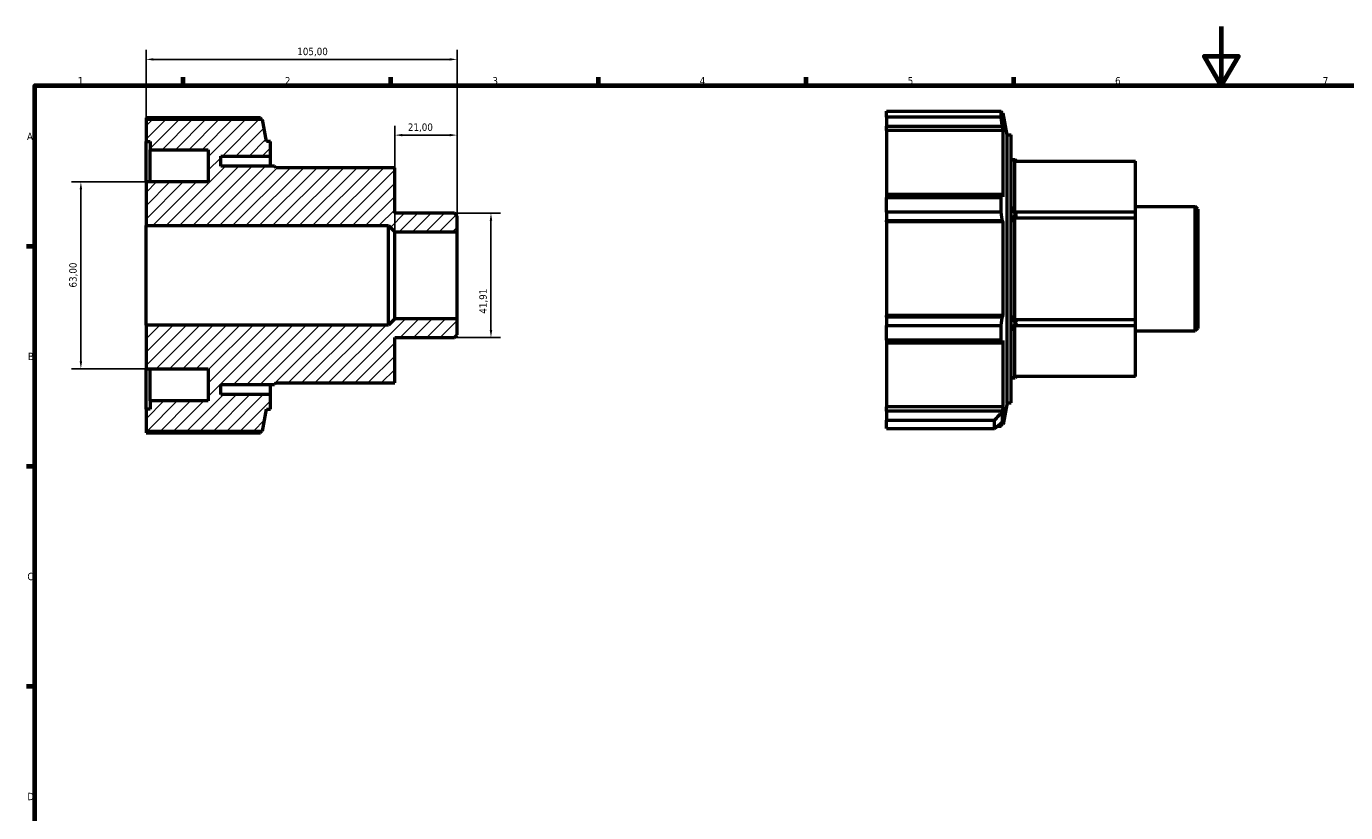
# Model space of a CAD drawing. Header units: millimetres. Extents: x 0 to 925, y 0 to 594.
# Tile 2 of 4: x 17 to 462, y 329 to 594. Entities that reach past the tile are written whole.
import ezdxf

# ---------------------------------------------------------------- set-up
doc = ezdxf.new("R2010")
doc.units = ezdxf.units.MM
for name, color, linetype, lineweight in [('Border (ISO)', 7, 'Continuous', 70), ('Dimension (ISO)', 7, 'Continuous', 25), ('Hatch (ISO)', 7, 'Continuous', 18), ('Visible (ISO)', 7, 'Continuous', 50)]:
    doc.layers.add(name, color=color, linetype=linetype, lineweight=lineweight)
doc.styles.add('Note Text (ISO)', font='tahoma.ttf')
doc.dimstyles.new('Default (ISO)', dxfattribs={"dimtxt": 2.5, "dimasz": 2.5, "dimexe": 3.175, "dimexo": 0, "dimgap": 0.762, "dimtad": 1, "dimrnd": 1e-08, "dimzin": 0, "dimtxsty": 'Note Text (ISO)', "dimcen": 0.09, "dimdle": 10, "dimclrd": 256, "dimclre": 256, "dimclrt": 256, "dimazin": 0, "dimtfac": 1.40208, "dimtmove": 0, "dimatfit": 3, "dimfxl": 1, "dimtolj": 1, "dimtzin": 0, "dimlwd": -1, "dimlwe": -1, "dimarcsym": 0})

# ---------------------------------------------------------------- blocks, each defined once
blk = doc.blocks.new('Borders Default Border')
at = {"layer": 'Border (ISO)'}
for p, q in [((70.08, 574), (70.08, 576.9)), ((140.17, 574), (140.17, 576.9)), ((210.25, 574), (210.25, 576.9)), ((280.33, 574), (280.33, 576.9)), ((350.42, 574), (350.42, 576.9)), ((20, 519.75), (17.1, 519.75)), ((20, 445.5), (17.1, 445.5)), ((20, 371.25), (17.1, 371.25))]:
    blk.add_line(p, q, dxfattribs=at)
at = {"layer": 'Border (ISO)', "flags": 128}
for points in [[(420.5, 594), (420.5, 574), (414.73, 584), (426.27, 584), (420.5, 574)], [(20, 20), (20, 574), (821, 574), (821, 20), (20, 20)]]:
    blk.add_lwpolyline(points, dxfattribs=at)
at = {"layer": 'Border (ISO)', "color": 232, "true_color": 0xca0064, "char_height": 2.5, "attachment_point": 7, "style": 'Note Text (ISO)'}
for s, insert in [('1', (34.48, 574.4)), ('2', (104.37, 574.4)), ('3', (174.43, 574.35)), ('4', (244.42, 574.4)), ('5', (314.64, 574.35)), ('6', (384.66, 574.35)), ('7', (454.77, 574.4)), ('A', (17.29, 555.62)), ('B', (17.59, 481.38)), ('C', (17.43, 407.08)), ('D', (17.43, 332.88))]:
    blk.add_mtext(s, dxfattribs=dict(at, insert=insert))
blk = doc.blocks.new('*D7')
at = {"layer": 'Defpoints', "color": 0, "transparency": 16777216}
for p in [(161.66, 530.96), (161.66, 489.05), (173.95, 489.05)]:
    blk.add_point(p, dxfattribs=at)
at = {"layer": 'Dimension (ISO)', "transparency": 16777216}
for p, q in [((161.66, 530.96), (177.12, 530.96)), ((173.95, 528.46), (173.95, 491.55)), ((161.66, 489.05), (177.12, 489.05))]:
    blk.add_line(p, q, dxfattribs=at)
for points in [[(173.53, 528.46), (174.36, 528.46), (173.95, 530.96)], [(173.53, 491.55), (174.36, 491.55), (173.95, 489.05)]]:
    blk.add_solid(points, dxfattribs=at)
at = {"layer": 'Dimension (ISO)', "color": 232, "true_color": 0xca0064, "transparency": 16777216, "insert": (170.01, 497.05), "char_height": 2.5, "attachment_point": 1, "rotation": 90, "style": 'Note Text (ISO)'}
blk.add_mtext('\\A1;41,91', dxfattribs=at)
blk = doc.blocks.new('*D8')
at = {"layer": 'Defpoints', "color": 0, "transparency": 16777216}
for p in [(162.5, 582.86), (57.5, 526.76), (162.5, 524.67)]:
    blk.add_point(p, dxfattribs=at)
at = {"layer": 'Dimension (ISO)', "transparency": 16777216}
for p, q in [((57.5, 526.76), (57.5, 586.04)), ((162.5, 524.67), (162.5, 586.04)), ((60, 582.86), (160, 582.86))]:
    blk.add_line(p, q, dxfattribs=at)
for points in [[(60, 583.28), (60, 582.45), (57.5, 582.86)], [(160, 583.28), (160, 582.45), (162.5, 582.86)]]:
    blk.add_solid(points, dxfattribs=at)
at = {"layer": 'Dimension (ISO)', "color": 232, "true_color": 0xca0064, "transparency": 16777216, "insert": (108.55, 586.8), "char_height": 2.5, "attachment_point": 1, "style": 'Note Text (ISO)'}
blk.add_mtext('\\A1;105,00', dxfattribs=at)
blk = doc.blocks.new('*D9')
at = {"layer": 'Defpoints', "color": 0, "transparency": 16777216}
for p in [(57.5, 541.5), (35.5, 478.5), (57.5, 478.5)]:
    blk.add_point(p, dxfattribs=at)
at = {"layer": 'Dimension (ISO)', "transparency": 16777216}
for p, q in [((57.5, 541.5), (32.33, 541.5)), ((35.5, 539), (35.5, 481)), ((57.5, 478.5), (32.33, 478.5))]:
    blk.add_line(p, q, dxfattribs=at)
for points in [[(35.08, 539), (35.92, 539), (35.5, 541.5)], [(35.08, 481), (35.92, 481), (35.5, 478.5)]]:
    blk.add_solid(points, dxfattribs=at)
at = {"layer": 'Dimension (ISO)', "color": 232, "true_color": 0xca0064, "transparency": 16777216, "insert": (31.56, 505.87), "char_height": 2.5, "attachment_point": 1, "rotation": 90, "style": 'Note Text (ISO)'}
blk.add_mtext('\\A1;63,00', dxfattribs=at)
blk = doc.blocks.new('*D11')
at = {"layer": 'Defpoints', "color": 0, "transparency": 16777216}
for p in [(141.5, 557.31), (141.5, 524.67), (162.5, 524.67)]:
    blk.add_point(p, dxfattribs=at)
at = {"layer": 'Dimension (ISO)', "transparency": 16777216}
for p, q in [((141.5, 524.67), (141.5, 560.49)), ((160, 557.31), (144, 557.31)), ((162.5, 524.67), (162.5, 560.49))]:
    blk.add_line(p, q, dxfattribs=at)
for points in [[(144, 557.73), (144, 556.9), (141.5, 557.31)], [(160, 557.73), (160, 556.9), (162.5, 557.31)]]:
    blk.add_solid(points, dxfattribs=at)
at = {"layer": 'Dimension (ISO)', "color": 232, "true_color": 0xca0064, "transparency": 16777216, "insert": (145.89, 561.25), "char_height": 2.5, "attachment_point": 1, "style": 'Note Text (ISO)'}
blk.add_mtext('\\A1;21,00', dxfattribs=at)

msp = doc.modelspace()

# ---------------------------------------------------------------- hatches: boundary and pattern name
at = {"layer": 'Hatch (ISO)'}
h = msp.add_hatch(dxfattribs=at)
h.set_pattern_fill('ANSI31', color=256, scale=25.4, style=0)
h.set_pattern_definition([(45, (0, 0), (-2.245064, 2.245064), [])])
h.paths.add_polyline_path([(57.5, 562.545), (57.5, 555.2), (58.868, 555.2), (58.868, 552.375), (78.5, 552.375), (78.5, 541.5), (57.5, 541.5), (57.5, 526.764), (139.405, 526.764), (141.5, 524.668), (162.5, 524.668), (162.5, 530.117), (161.662, 530.955), (141.5, 530.955), (141.5, 546.322), (101.302, 546.322), (100.888, 546.8), (82.7, 546.8), (82.7, 550.256), (99.5, 550.256), (99.5, 555.2), (98.132, 555.2), (96.837, 562.545)])
h.paths.add_polyline_path([(57.5, 464.8), (57.5, 457.455), (96.837, 457.455), (98.132, 464.8), (99.5, 464.8), (99.5, 469.744), (82.7, 469.744), (82.7, 473.2), (100.888, 473.2), (101.302, 473.678), (141.5, 473.678), (141.5, 489.045), (161.662, 489.045), (162.5, 489.883), (162.5, 495.332), (141.5, 495.332), (139.405, 493.236), (57.5, 493.236), (57.5, 478.5), (78.5, 478.5), (78.5, 467.625), (58.868, 467.625), (58.868, 464.8)])

# ---------------------------------------------------------------- linework, layer by layer
at = {"layer": 'Visible (ISO)'}
for p, q in [((57.5, 563.162), (57.5, 562.545)), ((96.14, 563.162), (57.5, 563.162)), ((57.5, 562.545), (57.5, 555.2)), ((96.837, 562.545), (57.5, 562.545)), ((98.132, 555.2), (96.837, 562.545)), ((307.531, 563.348), (307.531, 565.391)), ((307.531, 565.391), (346.171, 565.391)), ((307.531, 563.348), (307.531, 560.34)), ((346.171, 563.348), (307.531, 563.348)), ((346.171, 563.348), (346.171, 565.391)), ((346.869, 564.773), (346.345, 564.773)), ((346.869, 562.341), (346.57, 563.958)), ((348.164, 557.428), (346.869, 564.773)), ((346.869, 562.341), (346.869, 564.773)), ((307.531, 558.836), (307.531, 560.34)), ((307.531, 560.34), (346.57, 560.34)), ((307.531, 558.836), (307.531, 537.274)), ((346.869, 558.836), (307.531, 558.836)), ((346.57, 560.34), (346.869, 558.836)), ((346.869, 536.491), (346.869, 558.836)), ((348.164, 467.028), (348.164, 557.428)), ((348.164, 557.428), (349.531, 557.428)), ((349.531, 467.028), (349.531, 557.428)), ((57.5, 555.2), (58.868, 555.2)), ((57.5, 541.5), (57.5, 555.2)), ((58.868, 555.2), (58.868, 552.375)), ((58.868, 552.375), (78.5, 552.375)), ((58.868, 541.5), (58.868, 552.375)), ((78.5, 552.375), (78.5, 541.5)), ((99.5, 555.2), (98.132, 555.2)), ((99.5, 550.256), (99.5, 555.2)), ((82.7, 546.8), (82.7, 550.256)), ((82.7, 550.256), (99.5, 550.256)), ((99.5, 546.8), (99.5, 550.256)), ((349.531, 549.028), (350.919, 549.028)), ((350.789, 548.55), (391.531, 548.55)), ((350.789, 531.332), (350.789, 548.55)), ((351.333, 548.55), (350.919, 549.028)), ((391.531, 531.332), (391.531, 548.55)), ((100.888, 546.8), (82.7, 546.8)), ((101.302, 546.322), (100.888, 546.8)), ((141.5, 546.322), (101.302, 546.322)), ((141.5, 530.955), (141.5, 546.322)), ((78.5, 541.5), (57.5, 541.5)), ((57.5, 541.5), (57.5, 526.764)), ((307.531, 537.274), (307.531, 536.292)), ((346.57, 537.274), (307.531, 537.274)), ((307.531, 531.36), (307.531, 536.292)), ((307.531, 536.292), (346.171, 536.292)), ((346.171, 531.36), (346.171, 536.292)), ((346.869, 536.491), (346.57, 537.274)), ((161.662, 530.955), (141.5, 530.955)), ((162.5, 530.117), (161.662, 530.955)), ((162.5, 524.668), (162.5, 530.117)), ((307.531, 531.36), (307.531, 528.539)), ((346.171, 531.36), (307.531, 531.36)), ((350.789, 531.332), (351.333, 530.389)), ((391.531, 531.332), (350.789, 531.332)), ((351.333, 530.389), (350.789, 529.446)), ((351.333, 530.389), (350.919, 530.628)), ((391.531, 533.183), (411.693, 533.183)), ((391.531, 529.446), (391.531, 531.332)), ((411.693, 491.273), (411.693, 533.183)), ((412.531, 532.345), (411.693, 533.183)), ((412.531, 532.345), (412.531, 492.112)), ((57.5, 526.764), (139.405, 526.764)), ((57.5, 493.236), (57.5, 526.764)), ((139.405, 526.764), (141.5, 524.668)), ((139.405, 493.236), (139.405, 526.764)), ((307.531, 528.539), (346.57, 528.539)), ((307.531, 528.029), (307.531, 528.539)), ((307.531, 528.029), (307.531, 496.428)), ((346.869, 528.029), (307.531, 528.029)), ((346.57, 528.539), (346.869, 528.029)), ((346.869, 496.428), (346.869, 528.029)), ((350.789, 529.446), (391.531, 529.446)), ((350.789, 495.01), (350.789, 529.446)), ((391.531, 495.01), (391.531, 529.446)), ((141.5, 524.668), (162.5, 524.668)), ((141.5, 495.332), (141.5, 524.668)), ((162.5, 495.332), (162.5, 524.668)), ((141.5, 495.332), (139.405, 493.236)), ((162.5, 495.332), (141.5, 495.332)), ((162.5, 489.883), (162.5, 495.332)), ((307.531, 495.918), (307.531, 496.428)), ((346.869, 496.428), (307.531, 496.428)), ((307.531, 495.918), (307.531, 493.097)), ((346.57, 495.918), (307.531, 495.918)), ((346.869, 496.428), (346.57, 495.918)), ((350.789, 495.01), (351.333, 494.067)), ((391.531, 495.01), (350.789, 495.01)), ((391.531, 493.124), (391.531, 495.01)), ((139.405, 493.236), (57.5, 493.236)), ((57.5, 493.236), (57.5, 478.5)), ((307.531, 488.165), (307.531, 493.097)), ((307.531, 493.097), (346.171, 493.097)), ((346.171, 488.165), (346.171, 493.097)), ((351.333, 494.067), (350.789, 493.124)), ((350.789, 493.124), (391.531, 493.124)), ((350.789, 475.907), (350.789, 493.124)), ((351.333, 494.067), (350.919, 493.828)), ((391.531, 475.907), (391.531, 493.124)), ((391.531, 491.273), (411.693, 491.273)), ((412.531, 492.112), (411.693, 491.273)), ((141.5, 473.678), (141.5, 489.045)), ((141.5, 489.045), (161.662, 489.045)), ((161.662, 489.045), (162.5, 489.883)), ((307.531, 488.165), (307.531, 487.183)), ((346.171, 488.165), (307.531, 488.165)), ((307.531, 487.183), (346.57, 487.183)), ((307.531, 487.183), (307.531, 465.62)), ((346.57, 487.183), (346.869, 487.966)), ((346.869, 465.62), (346.869, 487.966)), ((57.5, 478.5), (78.5, 478.5)), ((57.5, 464.8), (57.5, 478.5)), ((58.868, 467.625), (58.868, 478.5)), ((78.5, 478.5), (78.5, 467.625)), ((82.7, 469.744), (82.7, 473.2)), ((82.7, 473.2), (100.888, 473.2)), ((99.5, 469.744), (99.5, 473.2)), ((101.302, 473.678), (100.888, 473.2)), ((101.302, 473.678), (141.5, 473.678)), ((349.531, 475.428), (350.919, 475.428)), ((391.531, 475.907), (350.789, 475.907)), ((351.333, 475.907), (350.919, 475.428)), ((99.5, 469.744), (82.7, 469.744)), ((99.5, 464.8), (99.5, 469.744)), ((57.5, 464.8), (57.5, 457.455)), ((58.868, 464.8), (57.5, 464.8)), ((78.5, 467.625), (58.868, 467.625)), ((58.868, 467.625), (58.868, 464.8)), ((96.837, 457.455), (98.132, 464.8)), ((98.132, 464.8), (99.5, 464.8)), ((307.531, 464.117), (307.531, 465.62)), ((346.869, 465.62), (307.531, 465.62)), ((307.531, 464.117), (307.531, 461.109)), ((346.57, 464.117), (307.531, 464.117)), ((346.564, 464.07), (346.564, 460.466)), ((346.869, 465.62), (346.57, 464.117)), ((348.164, 467.028), (346.869, 459.683)), ((348.164, 467.028), (349.531, 467.028)), ((307.531, 458.343), (307.531, 461.109)), ((307.531, 461.109), (343.911, 461.109)), ((343.911, 458.343), (343.911, 461.109)), ((343.911, 458.343), (346.564, 460.466)), ((344.814, 459.066), (346.171, 459.066)), ((346.869, 459.683), (345.586, 459.683)), ((346.564, 460.466), (346.869, 462.115)), ((346.869, 459.683), (346.869, 462.115)), ((57.5, 457.455), (96.837, 457.455)), ((57.5, 457.455), (57.5, 456.838)), ((57.5, 456.838), (96.14, 456.838)), ((307.531, 458.343), (343.911, 458.343))]:
    msp.add_line(p, q, dxfattribs=at)
for start, end in [(150, 154.65291), (205.34709, 210)]:
    msp.add_arc((382.789, 512.228), 36.8, start, end, dxfattribs=at)
for major_axis, start_param, end_param in [((35.546, -35.546), 2.8797933, 2.9610018), ((35.546, -35.546), 3.8457823, 3.9269908), ((35.546, 35.546), 2.3561945, 2.437403), ((35.546, 35.546), 3.3221835, 3.403392)]:
    msp.add_ellipse((382.789, 512.228), major_axis=major_axis, ratio=0.2679492, start_param=start_param, end_param=end_param, dxfattribs=at)
for points, weights in [([(96.314, 562.545), (96.228, 562.851), (96.14, 563.162)], [1.00200655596, 1.00107693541, 1]), ([(346.171, 565.391), (346.378, 564.66), (346.57, 563.958)], [1, 1.00253159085, 1.00424912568]), ([(346.57, 560.34), (346.378, 561.813), (346.171, 563.348)], [1.00424912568, 1.00253159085, 1]), ([(346.171, 536.292), (346.378, 536.793), (346.57, 537.274)], [1, 1.00253159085, 1.00424912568]), ([(346.57, 528.539), (346.378, 529.92), (346.171, 531.36)], [1.00424912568, 1.00253159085, 1]), ([(346.171, 493.097), (346.378, 494.536), (346.57, 495.918)], [1, 1.00253159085, 1.00424912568]), ([(346.57, 487.183), (346.378, 487.664), (346.171, 488.165)], [1.00424912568, 1.00253159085, 1]), ([(346.564, 464.07), (346.567, 464.094), (346.57, 464.117)], [3.38001636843, 3.38064075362, 3.38126456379]), ([(346.171, 459.066), (346.259, 459.377), (346.345, 459.683)], [1, 1.00107693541, 1.00200655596]), ([(96.14, 456.838), (96.228, 457.149), (96.314, 457.455)], [1, 1.00107693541, 1.00200655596])]:
    msp.add_rational_spline(points, weights, degree=2, dxfattribs=at)
msp.add_open_spline([(346.564, 464.07), (345.69, 463.076), (344.804, 462.087), (343.911, 461.109)], degree=3, dxfattribs=at)

# ---------------------------------------------------------------- block references
msp.add_blockref('Borders Default Border', (0, 0))

# ---------------------------------------------------------------- dimensions: what is measured, and where the dimension line sits
at = {"layer": 'Dimension (ISO)'}
for base, p1, p2, angle, picture, middle in [((162.5, 582.865), (57.5, 526.764), (162.5, 524.668), 180, '*D8', (113.5, 582.865)), ((141.5, 557.313), (162.5, 524.668), (141.5, 524.668), 180, '*D11', (150, 557.313)), ((35.5, 478.5), (57.5, 541.5), (57.5, 478.5), 90, '*D9', (35.5, 510)), ((173.947, 489.045), (161.662, 530.955), (161.662, 489.045), 90, '*D7', (173.947, 501.148))]:
    dim = msp.add_linear_dim(base=base, p1=p1, p2=p2, angle=angle, dimstyle='Default (ISO)', override={"dimdec": 2, "dimtp": 0, "dimtm": 0, "dimtdec": 2, "dimtofl": 0, "dimatfit": 1}, dxfattribs=at)
    dim.commit()
    dim.dimension.update_dxf_attribs({"geometry": picture, "text_midpoint": middle, "dimtype": 160})

doc.saveas('drawing.dxf')
